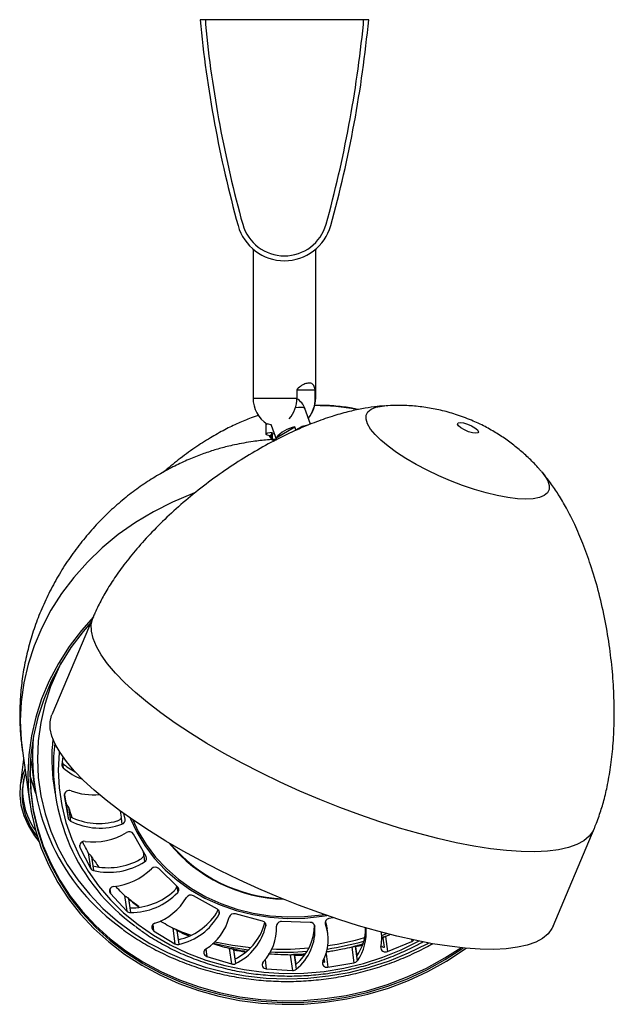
# Model space of a CAD drawing. Header units: millimetres. Extents: x 525 to 840, y 412 to 564.
# Tile 8 of 9: x 815 to 840, y 412 to 453. Entities that reach past the tile are written whole.
import ezdxf

# ---------------------------------------------------------------- set-up
doc = ezdxf.new("R2010")
doc.units = ezdxf.units.MM

msp = doc.modelspace()

# ---------------------------------------------------------------- linework, layer by layer
at = {"color": 7, "linetype": 'Continuous', "lineweight": 25}
for p, q in [((822.72, 453.077), (822.499, 453.077)), ((822.72, 453.077), (822.72, 452.877)), ((829.279, 453.077), (822.72, 453.077)), ((829.279, 452.877), (829.279, 453.077)), ((829.499, 453.077), (829.279, 453.077)), ((824.699, 443.557), (824.699, 437.377)), ((827.299, 437.377), (827.299, 443.557)), ((826.512, 437.723), (826.512, 437.377)), ((826.512, 437.723), (827.28, 437.723)), ((827.28, 437.377), (827.28, 437.723)), ((827.087, 436.291), (826.852, 436.942)), ((825.232, 436.328), (825.235, 435.88)), ((825.471, 436.249), (825.301, 436.307)), ((825.447, 436.255), (825.667, 435.645)), ((825.651, 435.72), (826.434, 436.181)), ((826.48, 436.055), (826.434, 436.181)), ((826.48, 436.055), (826.725, 436.2)), ((826.744, 436.148), (826.725, 436.2)), ((825.436, 435.806), (825.49, 435.966)), ((825.436, 435.806), (825.437, 435.669)), ((825.491, 435.829), (825.49, 435.966)), ((825.491, 435.829), (825.508, 435.879)), ((825.58, 435.885), (825.508, 435.879)), ((825.509, 435.62), (825.508, 435.879)), ((825.651, 435.72), (825.677, 435.649)), ((836.685, 434.31), (836.697, 434.295)), ((818.056, 428.277), (816.348, 424.225)), ((815.12, 422.739), (815.434, 420.535)), ((816.799, 422.496), (816.758, 422.172)), ((815.17, 422.388), (815.028, 421.283)), ((815.463, 422.439), (815.508, 422.067)), ((816.774, 422.299), (816.785, 422.226)), ((815.508, 422.067), (815.616, 421.3)), ((816.422, 421.317), (816.477, 420.933)), ((816.863, 420.883), (817.028, 419.937)), ((816.937, 420.579), (817.028, 419.937)), ((817.039, 420.392), (817.036, 420.403)), ((817.036, 420.403), (817.119, 419.818)), ((817.039, 420.392), (817.094, 420.009)), ((819.232, 419.987), (819.198, 420.232)), ((819.384, 419.896), (819.33, 420.136)), ((819.222, 419.941), (819.257, 419.693)), ((820.259, 418.358), (819.733, 419.284)), ((837.152, 415.454), (838.86, 419.506)), ((817.509, 418.727), (817.949, 417.861)), ((817.858, 418.502), (817.949, 417.861)), ((820.168, 418.433), (820.152, 418.547)), ((817.993, 418.342), (817.99, 418.353)), ((817.99, 418.353), (818.073, 417.767)), ((817.993, 418.342), (818.048, 417.959)), ((820.16, 418.383), (820.195, 418.135)), ((821.566, 417.087), (820.78, 417.853)), ((818.774, 416.814), (819.458, 416.085)), ((821.534, 417.107), (821.569, 416.859)), ((819.367, 416.727), (819.458, 416.085)), ((819.523, 416.62), (819.51, 416.632)), ((819.527, 416.599), (819.524, 416.61)), ((819.524, 416.61), (819.607, 416.024)), ((819.527, 416.599), (819.582, 416.216)), ((823.216, 416.169), (822.223, 416.722)), ((825.095, 415.668), (823.964, 415.97)), ((827.075, 415.616), (825.883, 415.648)), ((828.029, 415.813), (827.85, 415.777)), ((820.572, 415.272), (821.454, 414.731)), ((821.363, 415.373), (821.454, 414.731)), ((822.038, 415.078), (821.507, 415.319)), ((821.537, 415.282), (821.534, 415.292)), ((821.534, 415.292), (821.617, 414.707)), ((821.537, 415.282), (821.592, 414.899)), ((827.243, 415.495), (827.242, 415.516)), ((827.801, 415.152), (827.773, 415.344)), ((830.038, 415.079), (830.237, 415.152)), ((830.134, 415.016), (830.011, 414.97)), ((830.15, 414.586), (830.096, 414.969)), ((830.194, 415.032), (830.282, 414.411)), ((830.282, 414.411), (831.285, 414.83)), ((823.709, 414.533), (823.8, 413.891)), ((823.886, 414.48), (823.883, 414.49)), ((823.883, 414.49), (823.966, 413.905)), ((823.886, 414.48), (823.94, 414.097)), ((828.797, 414.584), (828.888, 413.942)), ((828.947, 414.604), (828.944, 414.613)), ((828.944, 414.613), (829.027, 414.027)), ((828.947, 414.604), (829.001, 414.22)), ((822.78, 414.207), (823.8, 413.891)), ((825.122, 413.915), (825.114, 413.972)), ((826.244, 414.263), (826.335, 413.622)), ((826.413, 414.249), (826.41, 414.259)), ((826.41, 414.259), (826.493, 413.673)), ((826.413, 414.249), (826.468, 413.866)), ((827.674, 413.961), (827.652, 414.118)), ((827.806, 413.761), (828.888, 413.942)), ((825.248, 413.692), (826.335, 413.622))]:
    msp.add_line(p, q, dxfattribs=at)
at = {"color": 8, "linetype": 'Continuous', "lineweight": 25}
for p, q in [((824.699, 437.377), (826.512, 437.377)), ((827.28, 437.377), (827.299, 437.377)), ((816.774, 422.295), (816.811, 422.035)), ((816.861, 420.892), (816.863, 420.883)), ((817.495, 418.826), (817.509, 418.727)), ((818.749, 416.995), (818.774, 416.814)), ((823.259, 416.136), (823.285, 415.952)), ((825.212, 415.577), (825.227, 415.476)), ((827.69, 415.612), (827.699, 415.545)), ((820.537, 415.524), (820.572, 415.272)), ((821.492, 415.312), (822.13, 415.086)), ((827.259, 415.474), (827.261, 415.463)), ((830.096, 414.969), (830.042, 414.949)), ((831.274, 414.905), (831.285, 414.83)), ((831.922, 414.732), (831.979, 414.763)), ((822.737, 414.512), (822.78, 414.207)), ((827.727, 414.317), (827.806, 413.761)), ((825.195, 414.064), (825.248, 413.692))]:
    msp.add_line(p, q, dxfattribs=at)
at = {"color": 7, "linetype": 'Continuous', "lineweight": 25, "flags": 128}
for points in [[(826.455, 436.979), (826.591, 436.998), (826.745, 436.998), (826.835, 436.966), (826.852, 436.942)], [(833.33, 436.136), (833.228, 436.221), (833.186, 436.293), (833.21, 436.341), (833.297, 436.358), (833.432, 436.341), (833.597, 436.293), (833.765, 436.221), (833.912, 436.136), (834.014, 436.051), (834.056, 435.979), (834.032, 435.931), (833.945, 435.914), (833.809, 435.931), (833.645, 435.979), (833.476, 436.051), (833.33, 436.136)], [(825.436, 435.806), (825.346, 435.823), (825.28, 435.842), (825.243, 435.863), (825.236, 435.886), (825.258, 435.908), (825.309, 435.929), (825.388, 435.948), (825.49, 435.966)], [(825.357, 435.82), (825.395, 435.77), (825.437, 435.736)], [(825.672, 435.632), (825.641, 435.63), (825.509, 435.62)], [(818.074, 428.301), (817.57, 427.73), (817.065, 427.064), (816.62, 426.366), (816.238, 425.641), (815.922, 424.894), (815.674, 424.13), (815.495, 423.353), (815.386, 422.568), (815.348, 421.78), (815.381, 420.994), (815.485, 420.216), (815.66, 419.449), (815.903, 418.7), (816.215, 417.972), (816.592, 417.27), (817.032, 416.599), (817.533, 415.963), (818.092, 415.366), (818.704, 414.812), (819.366, 414.304), (820.074, 413.845), (820.824, 413.438), (821.61, 413.087), (822.427, 412.792), (823.271, 412.557), (824.137, 412.382), (825.017, 412.269), (825.908, 412.218), (826.803, 412.229), (827.698, 412.303), (828.585, 412.44), (829.459, 412.637), (830.316, 412.894), (831.149, 413.21), (831.954, 413.582), (832.725, 414.008), (833.457, 414.486), (833.54, 414.545)], [(817.967, 428.065), (817.641, 427.686), (817.14, 427.025), (816.698, 426.333), (816.32, 425.614), (816.006, 424.872), (815.76, 424.114), (815.582, 423.343), (815.474, 422.564), (815.436, 421.783), (815.469, 421.003), (815.572, 420.231), (815.745, 419.47), (815.987, 418.727), (816.296, 418.004), (816.671, 417.308), (817.108, 416.643), (817.605, 416.012), (818.159, 415.419), (818.766, 414.869), (819.423, 414.365), (820.126, 413.91), (820.869, 413.506), (821.649, 413.158), (822.46, 412.866), (823.298, 412.632), (824.156, 412.459), (825.03, 412.346), (825.914, 412.295), (826.802, 412.307), (827.689, 412.38), (828.569, 412.516), (829.437, 412.711), (830.287, 412.967), (831.114, 413.28), (831.912, 413.649), (832.677, 414.072), (833.403, 414.545), (833.419, 414.556)], [(819.753, 419.839), (819.155, 420.264), (818.605, 420.686), (818.107, 421.102), (817.663, 421.51), (817.277, 421.908), (816.95, 422.293), (816.686, 422.662), (816.485, 423.014), (816.349, 423.345), (816.279, 423.655), (816.275, 423.94), (816.337, 424.199), (816.348, 424.225)], [(815.446, 422.178), (815.439, 421.845), (815.472, 421.066), (815.575, 420.294), (815.748, 419.535), (815.989, 418.792), (816.298, 418.07), (816.672, 417.375), (817.108, 416.71), (817.605, 416.08), (818.159, 415.488), (818.765, 414.938), (819.422, 414.435), (820.124, 413.98), (820.866, 413.577), (821.645, 413.229), (822.456, 412.937), (823.292, 412.704), (824.15, 412.53), (825.023, 412.418), (825.906, 412.367), (826.793, 412.379), (827.679, 412.452), (828.558, 412.587), (829.425, 412.783), (830.274, 413.038), (831.1, 413.351), (831.898, 413.72), (832.662, 414.142), (833.318, 414.567)], [(815.228, 421.982), (815.124, 421.711), (815.031, 421.307), (815.01, 420.895), (815.059, 420.475), (815.179, 420.052), (815.369, 419.627), (815.627, 419.203), (815.812, 418.954)], [(819.603, 419.942), (819.869, 419.364), (820.201, 418.809), (820.594, 418.287), (821.045, 417.804), (821.55, 417.363), (822.103, 416.97), (822.699, 416.628), (823.333, 416.34), (823.998, 416.109), (824.688, 415.938), (825.397, 415.828), (826.117, 415.779), (826.841, 415.794), (827.563, 415.87), (827.767, 415.903)], [(819.71, 419.868), (819.934, 419.393), (820.263, 418.843), (820.652, 418.326), (821.099, 417.847), (821.599, 417.411), (822.147, 417.022), (822.737, 416.683), (823.365, 416.398), (824.024, 416.169), (824.707, 416), (825.408, 415.89), (826.121, 415.843), (826.839, 415.857), (827.554, 415.933), (827.644, 415.947)], [(837.152, 415.454), (837.106, 415.36), (836.946, 415.143), (836.72, 414.955), (836.432, 414.799), (836.083, 414.674), (835.674, 414.582), (835.209, 414.523), (834.691, 414.497), (834.122, 414.506), (833.507, 414.548), (832.849, 414.624), (832.153, 414.732), (831.422, 414.873), (830.662, 415.045), (829.877, 415.248), (829.072, 415.48), (828.253, 415.739), (827.424, 416.024), (826.591, 416.333), (825.759, 416.664), (824.933, 417.016), (824.119, 417.385), (823.321, 417.77), (822.545, 418.168), (821.795, 418.576), (821.077, 418.993), (820.395, 419.415), (819.753, 419.839)], [(827.729, 415.561), (827.766, 415.391), (827.773, 415.344)], [(823.056, 414.758), (823.8, 414.589), (824.501, 414.477)], [(825.091, 413.939), (825.092, 413.938), (825.122, 413.915)]]:
    msp.add_lwpolyline(points, dxfattribs=at)
at = {"color": 8, "linetype": 'Continuous', "lineweight": 25, "flags": 128}
for points in [[(830.653, 435.121), (830.305, 435.374), (830.006, 435.623), (829.762, 435.863), (829.577, 436.091), (829.453, 436.302), (829.394, 436.493), (829.399, 436.66), (829.469, 436.801), (829.604, 436.913), (829.799, 436.995), (830.053, 437.044), (830.157, 437.054)], [(836.697, 434.295), (836.809, 434.151), (836.933, 433.94), (836.992, 433.749), (836.987, 433.582), (836.917, 433.441), (836.782, 433.329), (836.587, 433.247), (836.333, 433.198), (836.026, 433.181), (835.67, 433.198), (835.272, 433.247), (834.838, 433.329), (834.376, 433.441), (833.894, 433.582), (833.4, 433.749), (832.902, 433.94), (832.41, 434.151), (831.93, 434.379), (831.473, 434.619), (831.044, 434.868), (830.653, 435.121)], [(822.231, 433.427), (822.171, 433.404), (821.351, 433.06), (820.563, 432.661), (819.811, 432.208), (819.1, 431.707), (818.435, 431.158), (817.819, 430.566), (817.256, 429.935), (816.751, 429.268), (816.307, 428.571), (815.925, 427.846), (815.609, 427.099), (815.361, 426.334), (815.182, 425.557), (815.073, 424.772), (815.035, 423.984), (815.068, 423.199), (815.12, 422.739)], [(821.461, 423.891), (820.863, 424.316), (820.313, 424.738), (819.815, 425.154), (819.371, 425.563), (818.985, 425.961), (818.659, 426.345), (818.394, 426.715), (818.194, 427.066), (818.058, 427.397), (817.988, 427.707), (817.984, 427.992), (818.046, 428.251), (818.058, 428.28)], [(816.736, 426.398), (816.602, 426.126), (816.295, 425.402), (816.055, 424.661), (815.883, 423.908), (815.779, 423.147), (815.746, 422.384), (815.782, 421.623), (815.888, 420.869), (816.063, 420.128), (816.305, 419.403), (816.614, 418.701), (816.987, 418.024), (817.422, 417.378), (817.916, 416.768), (818.466, 416.195), (819.068, 415.666), (819.718, 415.182), (820.413, 414.747), (821.147, 414.365), (821.916, 414.036), (822.715, 413.765), (823.538, 413.551), (824.381, 413.397), (825.238, 413.304), (826.103, 413.272), (826.97, 413.302), (827.835, 413.393), (828.691, 413.544), (829.534, 413.755), (830.356, 414.025), (831.154, 414.351), (831.922, 414.732)], [(838.86, 419.506), (838.815, 419.412), (838.654, 419.195), (838.429, 419.008), (838.141, 418.851), (837.791, 418.726), (837.383, 418.634), (836.918, 418.575), (836.399, 418.55), (835.831, 418.558), (835.216, 418.6), (834.558, 418.676), (833.861, 418.784), (833.131, 418.925), (832.37, 419.098), (831.585, 419.3), (830.781, 419.532), (829.961, 419.791), (829.133, 420.076), (828.299, 420.385), (827.467, 420.717), (826.641, 421.068), (825.827, 421.437), (825.029, 421.822), (824.253, 422.22), (823.504, 422.629), (822.786, 423.045), (822.103, 423.467), (821.461, 423.891)], [(816.651, 422.718), (816.646, 422.667), (816.612, 421.932), (816.648, 421.199), (816.754, 420.474), (816.929, 419.762), (817.172, 419.067), (817.481, 418.394), (817.853, 417.749), (818.287, 417.135), (818.779, 416.558), (819.326, 416.02), (819.924, 415.527), (820.569, 415.081), (821.255, 414.685), (821.98, 414.342), (822.736, 414.055), (823.52, 413.826), (824.325, 413.656), (825.146, 413.546), (825.977, 413.498), (826.812, 413.511), (827.646, 413.585), (828.473, 413.721), (829.286, 413.916), (830.08, 414.17), (830.85, 414.481), (831.59, 414.847)], [(815.44, 421.692), (815.443, 421.678), (815.668, 420.98)], [(823.118, 414.816), (823.845, 414.673), (824.602, 414.572)]]:
    msp.add_lwpolyline(points, dxfattribs=at)
at = {"color": 7, "linetype": 'Continuous', "lineweight": 25}
for centre, radius, start, end in [((872.272, 457.837), 50, 185.4631, 195.4321), ((872.272, 457.837), 49.8, 185.7164, 195.4313), ((779.726, 457.837), 49.8, 344.5687, 354.2836), ((779.726, 457.837), 50, 344.5679, 354.5369), ((825.999, 445.077), 1.8, 195.8183, 344.1817), ((825.999, 445.077), 2, 195.7984, 344.2016), ((825.999, 437.377), 1.3, 180, 236.6361), ((825.231, 437.349), 1.281, 319.2612, 1.2585), ((826.121, 436.677), 0.778, 19.8897, 59.8483), ((825.999, 437.377), 1.3, 320.3036, 0), ((825.989, 437.351), 1.292, 321.4889, 1.1567), ((826.694, 434.841), 1.364, 100.9795, 139.8895), ((827.334, 433.758), 2.517, 97.8648, 103.9959), ((824.346, 422.553), 8.807, 175.3367, 235.0054), ((824.207, 422.419), 7.863, 174.0266, 188.062), ((824.564, 422.091), 8.156, 173.2073, 234.2276), ((816.915, 422.154), 0.158, 173.2053, 228.5908), ((818.334, 423.941), 2.311, 227.9161, 243.8503), ((817.93, 420.938), 2.818, 161.8832, 219.1662), ((818.395, 423.797), 2.369, 228.0485, 250.6861), ((817.965, 421.083), 2.834, 170.3415, 215.7794), ((817.063, 420.894), 0.2, 66.0187, 183.2785), ((818.062, 423.545), 2.633, 249.5965, 275.4893), ((824.315, 422.545), 7.587, 196.4881, 199.8685), ((817.193, 419.969), 0.168, 190.9863, 244.0046), ((818.304, 422.427), 2.705, 243.4154, 286.1599), ((818.333, 422.246), 2.715, 243.4384, 289.8852), ((819.206, 419.866), 0.18, 286.2626, 9.5802), ((818.054, 421.652), 2.695, 263.0133, 301.065), ((819.559, 419.168), 0.209, 33.5303, 122.9499), ((817.686, 418.794), 0.189, 77.4354, 200.5982), ((826.176, 423.016), 6.443, 219.5168, 268.2099), ((826.164, 422.993), 6.397, 219.9844, 267.7508), ((824.753, 422.778), 8.085, 213.2732, 216.9949), ((818.673, 420.654), 2.767, 256.9441, 299.0252), ((818.7, 420.455), 2.76, 256.8703, 302.7956), ((820.112, 418.28), 0.167, 299.957, 27.8601), ((818.111, 417.948), 0.185, 208.2713, 258.0372), ((818.649, 419.688), 2.599, 275.8184, 314.814), ((820.635, 417.691), 0.217, 48.0805, 135.0978), ((818.912, 416.925), 0.177, 89.6722, 219.1172), ((819.591, 418.922), 2.706, 269.816, 312.5407), ((819.624, 418.707), 2.683, 269.6492, 316.4705), ((821.455, 416.972), 0.16, 315.4225, 46.0334), ((819.852, 417.866), 2.413, 288.6173, 329.6286), ((822.119, 416.532), 0.217, 61.2163, 148.2478), ((819.603, 416.227), 0.203, 224.4419, 271.1109), ((821.043, 417.379), 2.541, 282.4791, 327.0831), ((821.085, 417.158), 2.509, 282.236, 331.2667), ((823.143, 416.026), 0.161, 332.6422, 63.0355), ((823.904, 415.77), 0.209, 73.3558, 162.816), ((820.662, 415.415), 0.169, 103.6243, 237.9184), ((821.58, 416.374), 2.192, 301.9068, 345.6849), ((825.06, 415.503), 0.169, 350.8985, 78.2364), ((825.866, 415.453), 0.196, 85.0908, 179.0014), ((827.081, 415.434), 0.182, 9.1071, 91.718), ((825.943, 414.888), 1.875, 331.7989, 20.4908), ((827.873, 415.597), 0.181, 97.1883, 196.662), ((822.944, 416.193), 2.321, 295.4341, 342.882), ((822.993, 415.977), 2.289, 295.1537, 347.3676), ((823.676, 415.357), 1.997, 316.1834, 2.8332), ((825.134, 415.5), 2.109, 309.2155, 359.8765), ((825.182, 415.294), 2.086, 308.9652, 4.6292), ((827.36, 415.383), 2.011, 324.6744, 0.2228), ((827.405, 415.184), 1.993, 324.5164, 5.8312), ((828.196, 414.957), 1.846, 348.6172, 8.0478), ((821.565, 414.918), 0.218, 239.3258, 283.7677), ((826.007, 426.372), 11.991, 278.4966, 285.9233), ((831.206, 415.021), 0.206, 292.3089, 319.0222), ((822.821, 414.368), 0.166, 119.7115, 255.8704), ((826.008, 426.301), 11.92, 267.1871, 274.4918), ((830.193, 414.577), 0.188, 174.9522, 298.334), ((830.162, 414.785), 0.199, 222.7523, 266.562), ((825.242, 413.861), 0.169, 137.6152, 272.0295), ((827.757, 413.931), 0.177, 156.4062, 286.0517), ((827.731, 414.143), 0.191, 225.567, 252.5427), ((828.856, 414.151), 0.211, 278.7212, 324.1403), ((823.865, 414.106), 0.225, 253.0878, 296.5266), ((826.351, 413.844), 0.223, 266.0749, 309.8516)]:
    msp.add_arc(centre, radius, start, end, dxfattribs=at)
at = {"color": 8, "linetype": 'Continuous', "lineweight": 25}
for centre, radius, start, end in [((827.319, 428.341), 8.72, 78.8806, 90.3902), ((825.358, 423.354), 8.923, 229.2015, 232.8317), ((825.853, 424.162), 9.873, 244.0815, 247.3496), ((825.882, 427.257), 12.749, 278.6652, 285.699), ((826.102, 424.945), 10.696, 258.0416, 260.8077), ((825.881, 427.209), 12.702, 268.2075, 275.146), ((826.157, 425.363), 11.115, 284.5356, 286.1355), ((826.142, 425.397), 11.151, 271.394, 273.5974)]:
    msp.add_arc(centre, radius, start, end, dxfattribs=at)
at = {"color": 7, "linetype": 'Continuous', "lineweight": 25}
for points, knots in [([(827.28, 437.723), (827.264, 437.785), (827.231, 437.91), (827.11, 438), (826.942, 438), (826.757, 437.925), (826.611, 437.822), (826.533, 437.744), (826.512, 437.723)], [0, 0, 0, 0, 0.204414, 0.40984, 0.591042, 0.757004, 0.934239, 1, 1, 1, 1]), ([(830.165, 437.054), (830.022, 437.042), (829.705, 437.015), (829.193, 436.932), (828.604, 436.801), (827.942, 436.611), (827.203, 436.35), (826.395, 436.01), (825.533, 435.589), (824.64, 435.09), (823.738, 434.521), (822.852, 433.894), (822.007, 433.225), (821.221, 432.532), (820.511, 431.834), (819.886, 431.146), (819.352, 430.484), (818.909, 429.862), (818.555, 429.293), (818.306, 428.828), (818.15, 428.497), (818.081, 428.335), (818.056, 428.277)], [0, 0, 0, 0, 0.027323, 0.060971, 0.099135, 0.143298, 0.193999, 0.251077, 0.313719, 0.380661, 0.450387, 0.521271, 0.591554, 0.659455, 0.723773, 0.783552, 0.838073, 0.886839, 0.929569, 0.966244, 0.987947, 1, 1, 1, 1]), ([(829.061, 436.897), (829.009, 436.91), (828.735, 436.976), (828.218, 437.038), (827.662, 437.082), (827.333, 437.067), (827.242, 437.064)], [0, 0, 0, 0, 0.089236, 0.459859, 0.85149, 1, 1, 1, 1]), ([(836.668, 434.324), (836.636, 434.363), (836.483, 434.551), (836.178, 434.858), (835.756, 435.242), (835.308, 435.591), (834.834, 435.91), (834.321, 436.202), (833.746, 436.473), (833.129, 436.701), (832.492, 436.877), (831.867, 436.996), (831.238, 437.062), (830.679, 437.082), (830.332, 437.06), (830.195, 437.05)], [0, 0, 0, 0, 0.020569, 0.099819, 0.177972, 0.255479, 0.333257, 0.413108, 0.498381, 0.594722, 0.683404, 0.770217, 0.856612, 0.943582, 1, 1, 1, 1]), ([(824.944, 436.664), (824.836, 436.628), (824.545, 436.532), (824.071, 436.332), (823.504, 436.057), (822.9, 435.716), (822.254, 435.299), (821.604, 434.828), (821.186, 434.477), (820.984, 434.307)], [0, 0, 0, 0, 0.071439, 0.193354, 0.326511, 0.474973, 0.641571, 0.827171, 1, 1, 1, 1]), ([(825.288, 436.297), (825.283, 436.298), (825.272, 436.3), (825.291, 436.305), (825.301, 436.307)], [0, 0, 0, 0, 0.475383, 1, 1, 1, 1]), ([(824.699, 435.574), (824.44, 435.532), (824.078, 435.472), (823.549, 435.347), (823.1, 435.222), (822.567, 435.044), (822.01, 434.824), (821.43, 434.555), (820.835, 434.234), (820.233, 433.86), (819.631, 433.43), (819.038, 432.944), (818.461, 432.405), (817.912, 431.815), (817.397, 431.182), (816.924, 430.513), (816.499, 429.815), (816.125, 429.095), (815.805, 428.358), (815.538, 427.611), (815.325, 426.859), (815.167, 426.105), (815.063, 425.355), (815.012, 424.615), (815.011, 423.9), (815.048, 423.335), (815.091, 422.953), (815.113, 422.797), (815.12, 422.739)], [0, 0, 0, 0, 0.0439626, 0.0616254, 0.0912139, 0.1223041, 0.1562482, 0.1924781, 0.2308727, 0.2713045, 0.3136179, 0.357578, 0.4028544, 0.4490413, 0.495658, 0.5422589, 0.5885405, 0.6342924, 0.6793914, 0.7237852, 0.7674727, 0.8104817, 0.8528384, 0.8945109, 0.935161, 0.9735255, 0.9902695, 1, 1, 1, 1]), ([(825.658, 435.664), (825.537, 435.657), (825.217, 435.64), (824.898, 435.599), (824.699, 435.574)], [0, 0, 0, 0, 0.376235, 1, 1, 1, 1]), ([(838.86, 419.506), (838.891, 419.58), (838.963, 419.755), (839.097, 420.116), (839.253, 420.62), (839.416, 421.295), (839.551, 422.075), (839.649, 422.962), (839.698, 423.924), (839.692, 424.954), (839.625, 426.035), (839.494, 427.15), (839.299, 428.276), (839.041, 429.384), (838.738, 430.406), (838.408, 431.317), (838.073, 432.098), (837.73, 432.777), (837.392, 433.353), (837.054, 433.856), (836.812, 434.154), (836.691, 434.303)], [0, 0, 0, 0, 0.015492, 0.036071, 0.074308, 0.116542, 0.1688, 0.225731, 0.287636, 0.35409, 0.424333, 0.497348, 0.571877, 0.646446, 0.718826, 0.77956, 0.834891, 0.883965, 0.926593, 0.963484, 1, 1, 1, 1]), ([(816.937, 420.579), (816.918, 420.687), (816.896, 420.809), (816.873, 420.938), (816.871, 420.954)], [0, 0, 0, 0, 0.8789698, 1, 1, 1, 1]), ([(817.036, 420.403), (817.032, 420.412), (817.024, 420.429), (816.999, 420.461), (816.972, 420.496), (816.95, 420.534), (816.94, 420.562), (816.937, 420.577), (816.937, 420.579)], [0, 0, 0, 0, 0.193423, 0.388624, 0.577793, 0.76605, 0.963979, 1, 1, 1, 1]), ([(819.057, 419.829), (819.069, 419.833), (819.103, 419.844), (819.154, 419.871), (819.198, 419.906), (819.214, 419.93), (819.222, 419.941)], [0, 0, 0, 0, 0.170915, 0.464797, 0.758008, 1, 1, 1, 1]), ([(819.222, 419.941), (819.227, 419.954), (819.234, 419.97), (819.233, 419.984), (819.232, 419.987)], [0, 0, 0, 0, 0.7926813, 1, 1, 1, 1]), ([(817.858, 418.502), (817.805, 418.601), (817.726, 418.75), (817.646, 418.907), (817.618, 418.961)], [0, 0, 0, 0, 0.661157, 1, 1, 1, 1]), ([(817.99, 418.353), (817.985, 418.361), (817.976, 418.376), (817.948, 418.402), (817.915, 418.431), (817.884, 418.462), (817.866, 418.487), (817.859, 418.5), (817.858, 418.502)], [0, 0, 0, 0, 0.193423, 0.388624, 0.577793, 0.76605, 0.963979, 1, 1, 1, 1]), ([(820.16, 418.383), (820.164, 418.398), (820.17, 418.416), (820.169, 418.43), (820.168, 418.433)], [0, 0, 0, 0, 0.792681, 1, 1, 1, 1]), ([(820.015, 418.235), (820.027, 418.241), (820.057, 418.259), (820.101, 418.297), (820.14, 418.343), (820.154, 418.371), (820.16, 418.383)], [0, 0, 0, 0, 0.170915, 0.464797, 0.758008, 1, 1, 1, 1]), ([(819.367, 416.727), (819.285, 416.809), (819.16, 416.934), (819.033, 417.067), (818.99, 417.113)], [0, 0, 0, 0, 0.654318, 1, 1, 1, 1]), ([(821.42, 416.928), (821.429, 416.937), (821.454, 416.961), (821.489, 417.008), (821.519, 417.062), (821.529, 417.093), (821.534, 417.107)], [0, 0, 0, 0, 0.170915, 0.464797, 0.758008, 1, 1, 1, 1]), ([(819.524, 416.61), (819.519, 416.617), (819.51, 416.631), (819.479, 416.65), (819.443, 416.671), (819.405, 416.694), (819.38, 416.714), (819.369, 416.725), (819.367, 416.727)], [0, 0, 0, 0, 0.193423, 0.388624, 0.577793, 0.76605, 0.963979, 1, 1, 1, 1]), ([(819.958, 416.273), (819.826, 416.369), (819.675, 416.479), (819.54, 416.604), (819.523, 416.62)], [0, 0, 0, 0, 0.871828, 1, 1, 1, 1]), ([(823.176, 415.999), (823.182, 416.009), (823.199, 416.038), (823.223, 416.092), (823.234, 416.132), (823.24, 416.152)], [0, 0, 0, 0, 0.228493, 0.621377, 1, 1, 1, 1]), ([(821.363, 415.373), (821.257, 415.432), (821.083, 415.53), (820.907, 415.636), (820.837, 415.678)], [0, 0, 0, 0, 0.607098, 1, 1, 1, 1]), ([(825.162, 415.51), (825.165, 415.521), (825.173, 415.553), (825.18, 415.59), (825.183, 415.613), (825.183, 415.615)], [0, 0, 0, 0, 0.354929, 0.965214, 1, 1, 1, 1]), ([(827.703, 415.654), (827.708, 415.637), (827.717, 415.604), (827.725, 415.574), (827.729, 415.561)], [0, 0, 0, 0, 0.542638, 1, 1, 1, 1]), ([(819.309, 415.314), (819.316, 415.309), (819.525, 415.143), (819.976, 414.856), (820.66, 414.461), (821.382, 414.118), (822.133, 413.825), (822.909, 413.583), (823.706, 413.395), (824.519, 413.261), (825.343, 413.182), (826.174, 413.159), (827.007, 413.191), (827.837, 413.279), (828.66, 413.422), (829.47, 413.62), (830.263, 413.87), (831.035, 414.171), (831.61, 414.444), (831.981, 414.638), (832.107, 414.71), (832.159, 414.74)], [0, 0, 0, 0, 0.002025, 0.062327, 0.122645, 0.182977, 0.243321, 0.303675, 0.364038, 0.424408, 0.484783, 0.545162, 0.605545, 0.665931, 0.726319, 0.786708, 0.847097, 0.907487, 0.967876, 0.986857, 1, 1, 1, 1]), ([(819.813, 415.454), (819.943, 415.356), (820.273, 415.107), (820.847, 414.758), (821.526, 414.405), (822.239, 414.102), (822.977, 413.85), (823.738, 413.651), (824.517, 413.506), (825.309, 413.417), (826.108, 413.382), (826.91, 413.403), (827.71, 413.48), (828.504, 413.612), (829.285, 413.798), (830.049, 414.038), (830.78, 414.323), (831.314, 414.578), (831.631, 414.743), (831.723, 414.796), (831.749, 414.811)], [0, 0, 0, 0, 0.040707, 0.103122, 0.165555, 0.228002, 0.290463, 0.352934, 0.415414, 0.4779, 0.540393, 0.602889, 0.665389, 0.727891, 0.790396, 0.852901, 0.915406, 0.974619, 0.992908, 1, 1, 1, 1]), ([(821.534, 415.292), (821.529, 415.298), (821.52, 415.31), (821.49, 415.324), (821.451, 415.336), (821.409, 415.35), (821.38, 415.363), (821.365, 415.371), (821.363, 415.373)], [0, 0, 0, 0, 0.193423, 0.388624, 0.577793, 0.76605, 0.963979, 1, 1, 1, 1]), ([(823.709, 414.533), (823.586, 414.565), (823.349, 414.627), (823.11, 414.699), (822.995, 414.734)], [0, 0, 0, 0, 0.517806, 1, 1, 1, 1]), ([(830.194, 415.032), (830.184, 415.028), (830.163, 415.021), (830.134, 415.009), (830.111, 414.997), (830.097, 414.984), (830.096, 414.974), (830.096, 414.969)], [0, 0, 0, 0, 0.202341, 0.40506, 0.604049, 0.798029, 1, 1, 1, 1]), ([(830.392, 415.113), (830.377, 415.106), (830.311, 415.078), (830.245, 415.052), (830.194, 415.032)], [0, 0, 0, 0, 0.2227, 1, 1, 1, 1]), ([(823.883, 414.49), (823.878, 414.496), (823.87, 414.506), (823.841, 414.513), (823.803, 414.517), (823.76, 414.521), (823.728, 414.528), (823.711, 414.532), (823.709, 414.533)], [0, 0, 0, 0, 0.193423, 0.388624, 0.577793, 0.76605, 0.963979, 1, 1, 1, 1]), ([(824.383, 414.413), (824.358, 414.416), (824.178, 414.439), (824.002, 414.481), (823.85, 414.517)], [0, 0, 0, 0, 0.1355349, 1, 1, 1, 1]), ([(828.797, 414.584), (828.667, 414.557), (828.364, 414.493), (828.004, 414.425), (827.773, 414.391), (827.718, 414.383)], [0, 0, 0, 0, 0.3640415, 0.8471521, 1, 1, 1, 1]), ([(828.944, 414.613), (828.941, 414.617), (828.935, 414.625), (828.915, 414.622), (828.886, 414.611), (828.849, 414.597), (828.817, 414.588), (828.8, 414.585), (828.797, 414.584)], [0, 0, 0, 0, 0.193423, 0.388624, 0.577793, 0.76605, 0.963979, 1, 1, 1, 1]), ([(829.227, 414.712), (829.142, 414.684), (829.04, 414.65), (828.934, 414.627), (828.916, 414.623)], [0, 0, 0, 0, 0.825438, 1, 1, 1, 1]), ([(826.244, 414.263), (826.113, 414.266), (825.811, 414.272), (825.506, 414.29), (825.332, 414.299)], [0, 0, 0, 0, 0.432607, 1, 1, 1, 1]), ([(826.41, 414.259), (826.407, 414.263), (826.399, 414.272), (826.374, 414.274), (826.339, 414.27), (826.297, 414.265), (826.264, 414.263), (826.247, 414.263), (826.244, 414.263)], [0, 0, 0, 0, 0.1934234, 0.3886241, 0.5777935, 0.7660499, 0.9639791, 1, 1, 1, 1]), ([(826.83, 414.297), (826.768, 414.291), (826.617, 414.277), (826.466, 414.278), (826.376, 414.279)], [0, 0, 0, 0, 0.410937, 1, 1, 1, 1])]:
    msp.add_open_spline(points, degree=3, knots=knots, dxfattribs=at)

doc.saveas('drawing.dxf')
